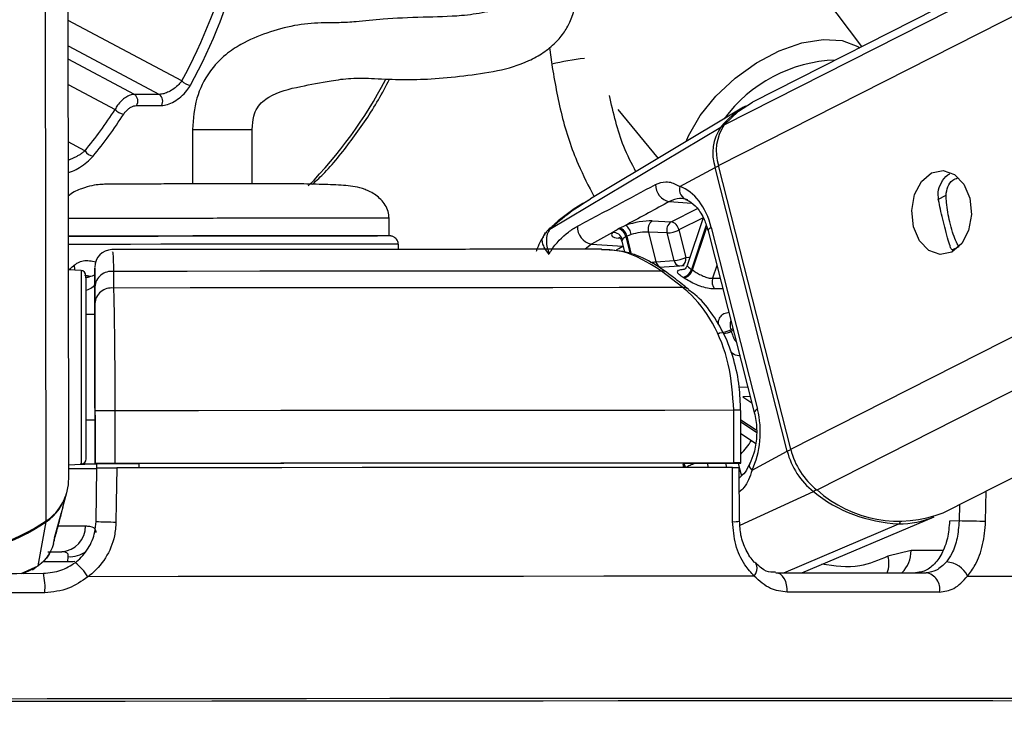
# Model space of a CAD drawing. Header units: millimetres. Extents: x 20 to 19631, y 28 to 16288.
# Tile 55 of 124: x 8907 to 9019, y 6420 to 6499. Entities that reach past the tile are written whole.
import ezdxf

# ---------------------------------------------------------------- set-up
doc = ezdxf.new("R2010")
doc.units = ezdxf.units.MM
doc.header["$LTSCALE"] = 2
doc.layers.add('COMPONENT_GEOMETRY', color=7, linetype='Continuous')
doc.styles.add('SLDTEXTSTYLE0', font='TXT', dxfattribs={"width": 0.75})
doc.dimstyles.new('SLDDIMSTYLE1', dxfattribs={"dimtxt": 100, "dimasz": 6.604, "dimexe": 0, "dimexo": 0.0625, "dimgap": 25, "dimtad": 0, "dimtih": 1, "dimtoh": 1, "dimdec": 1, "dimrnd": 1e-09, "dimzin": 12, "dimdsep": 46, "dimtxsty": 'SLDTEXTSTYLE0', "dimsah": 1, "dimcen": 0.09, "dimadec": 0, "dimazin": 3, "dimtfac": 1, "dimtdec": 1, "dimtofl": 0, "dimtmove": 0, "dimatfit": 3, "dimfxl": 1, "dimfrac": 2, "dimtolj": 1, "dimtzin": 12, "dimarcsym": 0})

# ---------------------------------------------------------------- blocks, each defined once
blk = doc.blocks.new('_D_4')
at = {"layer": 'COMPONENT_GEOMETRY', "color": 7}
for p, q in [((10221.03, 6612.47), (10221.03, 4529.82)), ((10020.96, 4509.51), (9990.49, 4509.51)), ((9990.49, 4509.51), (9990.49, 4350.76)), ((10421.1, 4509.51), (10451.57, 4509.51)), ((10451.57, 4509.51), (10451.57, 4350.76)), ((9990.49, 4350.76), (10020.96, 4350.76)), ((10451.57, 4350.76), (10421.1, 4350.76)), ((10221.03, 2118.49), (10221.03, 4201.14)), ((6365.47, 2118.49), (10227.38, 2118.49))]:
    blk.add_line(p, q, dxfattribs=at)
for points in [[(10221.03, 6612.47), (10220.01, 6605.86), (10222.04, 6605.86)], [(10221.03, 2118.49), (10222.04, 2125.1), (10220.01, 2125.1)]]:
    blk.add_solid(points, dxfattribs=at)
at = {"layer": 'COMPONENT_GEOMETRY', "color": 7, "char_height": 100, "attachment_point": 1, "style": 'SLDTEXTSTYLE0'}
for s, insert in [('7\'4.46"', (10020.96, 4479.66)), ('2247mm', (9948.25, 4330.05))]:
    blk.add_mtext(s, dxfattribs=dict(at, insert=insert))

msp = doc.modelspace()

# ---------------------------------------------------------------- linework, layer by layer
at = {"color": 8, "linetype": 'Continuous', "lineweight": 25}
for p, q in [((8986.33, 6482.22), (9242.64, 6612.47)), ((8986.97, 6486.86), (9234.16, 6612.47)), ((8994.55, 6449.9), (9314.47, 6612.47)), ((8997.54, 6445.26), (9326.59, 6612.47)), ((8909.75, 6441.74), (8909.56, 6587.83)), ((8925.19, 6491.87), (8912.25, 6498.76)), ((8912.25, 6495.87), (8922.64, 6490.34)), ((8967.06, 6495.67), (8967.32, 6493.76)), ((8919.81, 6490.34), (8912.25, 6494.36)), ((8912.26, 6491.47), (8917.6, 6488.63)), ((8914.17, 6483.91), (8912.26, 6484.93)), ((9011.3, 6478.37), (9012.23, 6478.85)), ((8980.73, 6478.13), (8983.25, 6477.95)), ((8980.91, 6475.83), (8983.91, 6477.35)), ((8984.56, 6476.28), (8981.82, 6474.89)), ((8967.15, 6475.01), (8967.11, 6474.99)), ((8984.91, 6475.44), (8983.24, 6470.4)), ((8983.35, 6470.33), (8984.99, 6475.22)), ((8975.12, 6473.94), (8974.92, 6473.96)), ((8975.77, 6474.11), (8976.27, 6472.14)), ((8976.43, 6472.09), (8975.9, 6474.17)), ((8971.84, 6473.29), (8971.12, 6472.69)), ((8975.43, 6473.04), (8975.46, 6473.06)), ((8975.46, 6473.04), (8975.43, 6473.04)), ((9012.95, 6472.61), (9013.72, 6473)), ((8986.14, 6470.84), (8985.65, 6469.38)), ((8914.66, 6469.54), (8914.16, 6469.71)), ((8985.65, 6469.38), (8986.51, 6469.39)), ((8987.97, 6463.64), (8987.73, 6463.52)), ((8987.77, 6463.35), (8988.01, 6463.47)), ((8988.69, 6456.98), (8989.65, 6457.02)), ((8989.93, 6455.91), (8989.08, 6455.87)), ((8989.08, 6455.87), (8990.12, 6455.18)), ((8990.62, 6452.06), (8988.86, 6453.23)), ((8988.86, 6453.03), (8990.63, 6451.85)), ((8985.02, 6448.32), (8985.14, 6447.83)), ((8987.27, 6447.84), (8987.14, 6448.33)), ((8988.56, 6448.33), (8988.69, 6447.84)), ((8988.69, 6447.82), (8988.93, 6446.88)), ((8988.77, 6441.27), (8997.13, 6445.07)), ((9016.74, 6441.66), (9016.81, 6445.16)), ((9013.77, 6443.61), (9013.73, 6441.73)), ((8993.75, 6435.83), (9006.84, 6441.41)), ((9011.87, 6438.37), (9008.25, 6438.36)), ((8912.2, 6437.08), (8909.4, 6437.07)), ((8906.91, 6435.76), (8908.82, 6436.6)), ((8908.15, 6436.24), (8908.82, 6436.6)), ((8999.04, 6421.51), (8998.27, 6421.51)), ((9000.23, 6421.51), (8999.04, 6421.51))]:
    msp.add_line(p, q, dxfattribs=at)
at = {"color": 7, "linetype": 'Continuous', "lineweight": 25}
for p, q in [((9232.26, 6612.47), (8990.18, 6489.45)), ((9011.92, 6442.67), (9346.06, 6612.47)), ((8912.32, 6446.56), (8912.11, 6602.99)), ((9002.63, 6495.78), (8987.96, 6515.37)), ((8922.64, 6490.34), (8919.81, 6490.34)), ((8920.04, 6489.07), (8922.87, 6489.07)), ((8989.18, 6488.88), (8971.74, 6478.42)), ((8974.85, 6488.63), (8979.44, 6483.03)), ((8926.42, 6486.34), (8926.42, 6480.14)), ((8933.22, 6480.19), (8933.22, 6486.35)), ((8967.11, 6474.99), (8986.57, 6486.62)), ((8981.92, 6479.85), (8985.94, 6482.01)), ((8994.15, 6449.68), (8985.94, 6482.01)), ((8994.55, 6449.9), (8986.33, 6482.22)), ((8948.81, 6474.22), (8948.8, 6476.22)), ((8984.57, 6476.27), (8982.76, 6470.84)), ((8975.05, 6475.1), (8975.75, 6475.42)), ((8978.76, 6475.92), (8980.91, 6475.83)), ((8981.82, 6474.89), (8982.61, 6471.76)), ((8985.5, 6475.17), (8990.76, 6454.46)), ((8974.24, 6474.6), (8971.84, 6473.29)), ((8976.39, 6474.36), (8975.9, 6474.17)), ((8978.33, 6474.64), (8979.19, 6471.26)), ((8980.48, 6474.55), (8978.33, 6474.64)), ((8981.28, 6471.42), (8980.48, 6474.55)), ((8985.13, 6474.8), (8990.39, 6454.1)), ((8949.89, 6472.68), (8949.86, 6473.27)), ((8971.84, 6473.29), (8975.43, 6473.04)), ((8975.31, 6473.61), (8975.63, 6472.36)), ((8912.55, 6470.34), (8912.25, 6470.47)), ((8913.72, 6470.28), (8912.28, 6470.35)), ((8915.28, 6470.42), (8915.29, 6468.81)), ((8979.19, 6471.26), (8981.28, 6471.42)), ((8982.4, 6470.81), (8979.55, 6470.6)), ((8914.79, 6469.57), (8914.28, 6469.71)), ((8917.43, 6470.16), (8917.42, 6468.27)), ((8982.26, 6468.32), (8979.81, 6470.21)), ((8915.29, 6468.81), (8915.29, 6465.25)), ((8915.29, 6466.51), (8915.29, 6468.41)), ((8915.29, 6465.25), (8914.29, 6465.25)), ((8915.29, 6465.25), (8915.29, 6465.25)), ((8915.3, 6459.36), (8915.31, 6448.26)), ((8915.31, 6448.27), (8915.31, 6454.27)), ((8917.58, 6454.28), (8917.58, 6448.28)), ((8988.07, 6448.34), (8988.07, 6454.34)), ((8988.86, 6448.33), (8988.86, 6454.33)), ((8914.31, 6453.25), (8915.31, 6453.25)), ((8915.31, 6448.24), (8915.31, 6453.25)), ((8915.31, 6453.25), (8915.31, 6448.23)), ((8988.86, 6451.71), (8990.54, 6450.6)), ((8990.14, 6447.52), (8994.15, 6449.68)), ((8912.31, 6448.14), (8913.74, 6448.22)), ((8915.31, 6448.27), (8915.31, 6448.26)), ((8915.31, 6448.26), (8920.31, 6448.26)), ((8915.31, 6448.24), (8915.31, 6448.23)), ((8915.53, 6448.24), (8915.31, 6448.24)), ((8915.52, 6447.76), (8915.53, 6448.26)), ((8920.31, 6448.28), (8920.31, 6448.26)), ((8920.31, 6448.28), (8920.31, 6447.78)), ((8920.31, 6448.26), (8920.31, 6447.78)), ((8982.28, 6448.32), (8988.28, 6448.33)), ((8982.28, 6448.33), (8982.28, 6447.83)), ((8915.43, 6441.67), (8915.52, 6447.77)), ((8988.71, 6441.7), (8988.69, 6447.83)), ((8911.66, 6443.29), (8912.1, 6444.97)), ((8910.71, 6439.81), (8911.49, 6442.71)), ((8911.66, 6443.29), (8911.47, 6442.61)), ((8908.82, 6436.6), (8909.73, 6441.63)), ((8995.81, 6435.83), (9010.87, 6442.2)), ((9013.73, 6441.73), (9012.63, 6441.72)), ((8910.57, 6439.15), (8910.67, 6439.52)), ((8910.66, 6439.63), (8910.72, 6439.81)), ((8910.74, 6439.88), (8910.75, 6439.92)), ((8909.92, 6438.22), (8911.52, 6438.22)), ((9008.25, 6438.36), (9005.62, 6437.72)), ((8912.2, 6437.08), (8912.27, 6437.67)), ((8907.11, 6435.75), (8908.16, 6436.22)), ((8908.18, 6436.18), (8908.56, 6436.46))]:
    msp.add_line(p, q, dxfattribs=at)
at = {"color": 8, "linetype": 'Continuous', "lineweight": 25, "flags": 128}
for points in [[(8982.65, 6484.96), (8982.92, 6485.62), (8984.23, 6487.92), (8986.02, 6490.15), (8988.2, 6492.2), (8990.65, 6493.95), (8993.23, 6495.32), (8995.81, 6496.22), (8998.25, 6496.61), (9000.42, 6496.47), (9002.19, 6495.8), (9002.41, 6495.66)], [(8926.42, 6486.34), (8926.44, 6486.34), (8926.83, 6486.34), (8927.69, 6486.34), (8928.86, 6486.35), (8930.19, 6486.35), (8931.45, 6486.35), (8932.47, 6486.35), (8933.08, 6486.35), (8933.2, 6486.35)], [(8985.5, 6475.17), (8985.33, 6475.07), (8985.22, 6474.98), (8985.15, 6474.89), (8985.13, 6474.81), (8985.13, 6474.8)], [(8943.98, 6473.28), (8941.04, 6473.28), (8937.7, 6473.28), (8934.07, 6473.27), (8930.28, 6473.27), (8926.48, 6473.26), (8922.8, 6473.26), (8919.37, 6473.25), (8916.32, 6473.24), (8913.76, 6473.24), (8912.25, 6473.23)], [(8949.86, 6473.27), (8949.85, 6473.27), (8949.4, 6473.27), (8948.24, 6473.28), (8946.41, 6473.28), (8943.98, 6473.28)], [(8974.72, 6472.63), (8974.97, 6472.79), (8975.43, 6473.04)], [(8982.61, 6471.76), (8982.94, 6471.8), (8983.08, 6471.81)], [(8913.01, 6470.31), (8913.02, 6470.35), (8912.99, 6470.91)], [(8913.72, 6470.28), (8913.72, 6470.26), (8913.72, 6469.73), (8913.72, 6468.49), (8913.72, 6466.61), (8913.72, 6464.24), (8913.73, 6461.52)], [(8913.73, 6461.52), (8913.73, 6458.65), (8913.73, 6455.82), (8913.74, 6453.22), (8913.74, 6451.04), (8913.74, 6449.41), (8913.74, 6448.45), (8913.74, 6448.22)], [(8990.76, 6454.46), (8990.59, 6454.36), (8990.48, 6454.27), (8990.41, 6454.18), (8990.39, 6454.11), (8990.39, 6454.1)], [(8990.14, 6447.52), (8990, 6447.7), (8989.9, 6447.88), (8989.86, 6448.04), (8989.86, 6448.18), (8989.89, 6448.26)], [(8909.71, 6441.71), (8909.73, 6441.66), (8909.73, 6441.63)], [(8911.13, 6441.16), (8912.23, 6441.16), (8913.33, 6441.17), (8914.22, 6441.17)], [(8913.02, 6437.13), (8912.8, 6437.09), (8912.2, 6437.08)], [(8990.4, 6435.44), (8990.57, 6435.76), (8990.68, 6436.08), (8990.72, 6436.37), (8990.7, 6436.62), (8990.62, 6436.82), (8990.55, 6436.9)]]:
    msp.add_lwpolyline(points, dxfattribs=at)
at = {"color": 7, "linetype": 'Continuous', "lineweight": 25, "flags": 128}
for points in [[(8986.97, 6486.86), (8988.59, 6488.43), (8990.18, 6489.45)], [(9010.59, 6481.4), (9011.9, 6481.67), (9013.18, 6481.22), (9014.25, 6480.11), (9014.93, 6478.5), (9015.12, 6476.65), (9014.8, 6474.83), (9014.02, 6473.33), (9012.88, 6472.36), (9011.57, 6472.09), (9010.29, 6472.54), (9009.22, 6473.65), (9008.54, 6475.26), (9008.34, 6477.11), (9008.66, 6478.93), (9009.45, 6480.43), (9010.59, 6481.4)], [(8925.8, 6480.18), (8925.86, 6480.18), (8926.4, 6480.18)], [(8933.21, 6480.19), (8933.7, 6480.19), (8933.8, 6480.2)], [(8974.93, 6475.04), (8974.96, 6475.06), (8975.05, 6475.1)], [(8912.25, 6474.18), (8913.97, 6474.18), (8916.33, 6474.19), (8919.22, 6474.2), (8922.51, 6474.2), (8926.09, 6474.21), (8929.81, 6474.22), (8933.52, 6474.22), (8937.1, 6474.22), (8940.39, 6474.23), (8943.28, 6474.23)], [(8914.21, 6474.18), (8912.39, 6474.18), (8912.25, 6474.18)], [(8948.81, 6474.22), (8948.51, 6474.22), (8947.5, 6474.22), (8945.8, 6474.23), (8943.5, 6474.23), (8940.66, 6474.23), (8937.41, 6474.22), (8933.87, 6474.22), (8930.17, 6474.22), (8926.46, 6474.21), (8922.87, 6474.2), (8919.55, 6474.2), (8916.63, 6474.19), (8914.21, 6474.18)], [(8943.28, 6474.23), (8945.65, 6474.23), (8947.41, 6474.22), (8947.48, 6474.22)], [(8975.9, 6474.17), (8975.8, 6474.12), (8975.77, 6474.11)], [(8914.3, 6461.4), (8914.29, 6463.97), (8914.29, 6466.21), (8914.29, 6467.98), (8914.29, 6469.16), (8914.28, 6469.66), (8914.28, 6469.68)], [(8979.81, 6470.21), (8972.81, 6470.21), (8965.53, 6470.2), (8957.99, 6470.2), (8950.22, 6470.19), (8942.24, 6470.18), (8934.1, 6470.18), (8925.82, 6470.17), (8917.43, 6470.16)], [(8982.26, 6468.32), (8975.01, 6468.32), (8967.45, 6468.31), (8959.61, 6468.31), (8951.53, 6468.3), (8943.24, 6468.29), (8934.77, 6468.29), (8926.15, 6468.28), (8917.42, 6468.27)], [(8914.29, 6465.25), (8914.29, 6465.57), (8914.29, 6465.85)], [(8915.29, 6465.25), (8915.29, 6465.14), (8915.29, 6464.81), (8915.29, 6464.26), (8915.29, 6463.53), (8915.29, 6462.64), (8915.3, 6461.63), (8915.3, 6460.52), (8915.3, 6459.36)], [(8914.31, 6448.82), (8914.31, 6449.04), (8914.31, 6449.94), (8914.31, 6451.48), (8914.31, 6453.55), (8914.3, 6456.01), (8914.3, 6458.68), (8914.3, 6461.4)], [(8988.07, 6454.34), (8980.21, 6454.33), (8972, 6454.33), (8963.49, 6454.32), (8954.71, 6454.32), (8945.69, 6454.31), (8936.47, 6454.3), (8927.08, 6454.29), (8917.58, 6454.28)], [(8914.31, 6452.65), (8914.31, 6452.79), (8914.31, 6453.25)], [(8915.53, 6448.21), (8915.01, 6448.21), (8913.61, 6448.21)], [(8988.07, 6448.34), (8980.21, 6448.33), (8972.01, 6448.33), (8963.5, 6448.32), (8954.72, 6448.32), (8945.69, 6448.31), (8936.47, 6448.3), (8927.09, 6448.29), (8917.58, 6448.28)], [(8982.28, 6448.33), (8975.29, 6448.32), (8968.02, 6448.32), (8960.52, 6448.31), (8952.8, 6448.31), (8944.9, 6448.3), (8936.83, 6448.29), (8928.62, 6448.29), (8920.31, 6448.28)], [(8988.28, 6448.33), (8988.54, 6448.33), (8988.74, 6448.33), (8988.84, 6448.33), (8988.86, 6448.33), (8988.78, 6448.34), (8988.62, 6448.34), (8988.38, 6448.34), (8988.07, 6448.34)], [(8917.8, 6447.78), (8917.73, 6443.78), (8917.7, 6441.61)], [(8987.9, 6447.84), (8980.08, 6447.83), (8971.92, 6447.83), (8963.45, 6447.82), (8954.72, 6447.82), (8945.75, 6447.81), (8936.58, 6447.8), (8927.25, 6447.79), (8917.8, 6447.78)], [(8987.92, 6441.66), (8987.91, 6445.66), (8987.9, 6447.84)], [(9016.74, 6441.66), (9016.44, 6441.67), (9016.09, 6441.68), (9015.7, 6441.69), (9015.28, 6441.69), (9014.85, 6441.7), (9014.44, 6441.71), (9014.06, 6441.72), (9013.73, 6441.73)], [(8885.23, 6435.73), (8888.25, 6435.74), (8891.27, 6435.74), (8894.3, 6435.75), (8897.33, 6435.75), (8900.36, 6435.76), (8903.39, 6435.76), (8906.41, 6435.76), (8909.43, 6435.77)], [(8994.14, 6433.62), (8994.14, 6434.04), (8994.08, 6434.45), (8993.97, 6434.83), (8993.81, 6435.17), (8993.61, 6435.45), (8993.37, 6435.66), (8993.12, 6435.79), (8992.85, 6435.83)], [(8992.85, 6435.83), (8995.14, 6435.83), (8997.39, 6435.83), (8999.59, 6435.83), (9001.76, 6435.83), (9003.88, 6435.83), (9005.95, 6435.83), (9007.98, 6435.83), (9009.96, 6435.83)], [(8990.4, 6435.44), (8982.03, 6435.43), (8973.25, 6435.43), (8964.11, 6435.42), (8954.65, 6435.42), (8944.91, 6435.41), (8934.94, 6435.4), (8924.79, 6435.39), (8914.51, 6435.38)], [(9014.69, 6435.44), (9020.87, 6435.43), (9026.45, 6435.43), (9031.4, 6435.42), (9035.71, 6435.42), (9039.36, 6435.41), (9042.32, 6435.4), (9044.58, 6435.39), (9046.13, 6435.38)], [(8909.6, 6433.55), (8906.54, 6433.55), (8903.47, 6433.55), (8900.4, 6433.54), (8897.33, 6433.54), (8894.26, 6433.53), (8891.19, 6433.53), (8888.13, 6433.53), (8885.07, 6433.52)], [(9011.48, 6433.62), (9009.47, 6433.62), (9007.42, 6433.62), (9005.31, 6433.62), (9003.17, 6433.62), (9000.97, 6433.62), (8998.74, 6433.62), (8996.46, 6433.62), (8994.14, 6433.62)], [(8998.54, 6421.23), (8991.15, 6421.22), (8983.29, 6421.22), (8975.01, 6421.22), (8966.34, 6421.21), (8957.32, 6421.21), (8948.01, 6421.2), (8938.44, 6421.19), (8928.67, 6421.18), (8918.74, 6421.17), (8908.7, 6421.16), (8898.61, 6421.15)], [(8998.41, 6421.22), (8991.03, 6421.22), (8983.19, 6421.22), (8974.91, 6421.22), (8966.25, 6421.21), (8957.24, 6421.21), (8947.94, 6421.2), (8938.39, 6421.19), (8928.63, 6421.18), (8918.71, 6421.17), (8908.69, 6421.16), (8898.61, 6421.15)], [(8998.27, 6421.51), (8991.7, 6421.51), (8983.9, 6421.51), (8975.67, 6421.51), (8967.07, 6421.5), (8958.13, 6421.5), (8948.89, 6421.49), (8939.39, 6421.48), (8929.7, 6421.47), (8919.85, 6421.46), (8909.88, 6421.45), (8899.86, 6421.44)], [(9039.48, 6421.12), (9040, 6421.13), (9040.27, 6421.15), (9039.83, 6421.16), (9038.67, 6421.17), (9036.81, 6421.18), (9034.26, 6421.19), (9031.02, 6421.2), (9027.12, 6421.21), (9022.57, 6421.21), (9017.4, 6421.22), (9011.63, 6421.22), (9005.29, 6421.22), (8998.41, 6421.22)], [(9039.48, 6421.12), (9040.18, 6421.13), (9040.45, 6421.15), (9040.01, 6421.16), (9038.85, 6421.17), (9036.99, 6421.18), (9034.43, 6421.19), (9031.19, 6421.2), (9027.28, 6421.21), (9022.73, 6421.21), (9017.55, 6421.22), (9011.77, 6421.22), (9005.43, 6421.22), (8998.54, 6421.23)], [(9039.78, 6421.4), (9040.09, 6421.41), (9040.96, 6421.42), (9041.14, 6421.44), (9040.61, 6421.45), (9039.39, 6421.46), (9037.47, 6421.47), (9034.87, 6421.48), (9031.61, 6421.49), (9027.68, 6421.5), (9023.13, 6421.5), (9017.96, 6421.51), (9012.2, 6421.51), (9005.88, 6421.51), (9000.23, 6421.51)]]:
    msp.add_lwpolyline(points, dxfattribs=at)
at = {"color": 8, "linetype": 'Continuous', "lineweight": 25}
for centre, radius, start, end in [((8973.3, 6470.68), 23.85, 95.405, 104.5213), ((9000.21, 6477.82), 16.44, 92.0306, 143.7569), ((8903.38, 6515.41), 50.72, 315.5708, 332.5253), ((8986.78, 6486.24), 0.431, 83.6365, 119.0785), ((8986.8, 6480.29), 1.93, 103.4895, 116.5897), ((8981.74, 6471.59), 0.885, 295.4116, 11.299), ((8980.05, 6471.44), 0.874, 191.5412, 250.64), ((8982.12, 6471.59), 0.864, 191.374, 252.5641), ((8982.37, 6467.43), 0.894, 52.2075, 97.1612), ((8986.25, 6466.64), 3.63, 280.2162, 294.8034), ((8988.33, 6364.74), 89.6, 89.6662, 90.1711), ((8980.78, 6456.8), 11, 317.2869, 327.6274), ((8995.01, 6447.96), 1.93, 103.4831, 116.5894), ((8981.03, 6447.39), 1.49, 17.2115, 32.2872), ((8981.15, 6447.43), 1.49, 15.6884, 36.489), ((8996.69, 6445.93), 0.966, 297.2187, 321.7796), ((8988.1, 6446.29), 4.64, 267.8045, 277.6029), ((9006.65, 6441.81), 0.448, 294.9905, 330.3959), ((8912.42, 6440.8), 3.14, 267.1193, 306.1887), ((9004.96, 6438.24), 3.29, 313.1207, 2.2314), ((9002.76, 6436.92), 2.97, 338.4816, 15.6236)]:
    msp.add_arc(centre, radius, start, end, dxfattribs=at)
at = {"color": 7, "linetype": 'Continuous', "lineweight": 25}
for centre, radius, start, end in [((8926.33, 6492.97), 1.58, 223.6923, 264.9039), ((8919.23, 6489.58), 0.957, 327.8274, 52.4335), ((8922.06, 6489.58), 0.957, 327.8274, 52.4335), ((8918.72, 6489.53), 1.44, 218.8446, 264.1402), ((8994.38, 6480.25), 10.07, 119.7328, 140.7999), ((8990.95, 6483.66), 5.28, 145.9774, 198.2732), ((8991.37, 6483.89), 5.31, 145.9774, 198.2732), ((8915.26, 6484.57), 1.27, 211.3919, 262.915), ((8981.09, 6480.03), 1.94, 178.664, 259.1503), ((8983.07, 6479.49), 1.2, 162.5548, 256.3279), ((8972.2, 6475.19), 1.94, 175.9793, 259.1336), ((8974.57, 6473.87), 1.23, 11.2423, 72.7936), ((8974.69, 6473.93), 1.23, 11.2196, 72.9929), ((8974.82, 6474.14), 1.58, 8.2174, 54.1648), ((8979.5, 6474.96), 1.21, 127.6252, 195.5108), ((8981.64, 6474.87), 1.21, 127.6252, 195.5108), ((8980.29, 6478.09), 3.55, 273.0146, 295.3833), ((8980.65, 6474.67), 1.19, 10.6596, 77.4241), ((8974.34, 6473.53), 1.07, 15.0517, 95.3453), ((8917.28, 6470.65), 2, 91.4848, 180.1281), ((8981.09, 6474.97), 3.55, 273.0146, 295.3833), ((8982.01, 6470.74), 1.27, 281.7018, 344.637), ((8978.94, 6463.82), 7.86, 55.7998, 56.8292), ((8913.68, 6469.68), 0.6, 0.077, 87.077), ((8917.19, 6468.26), 1.91, 82.9359, 175.7744), ((8979.92, 6469.32), 0.898, 53.6744, 97.2331), ((8978.32, 6463.46), 7.22, 55.7998, 56.8292), ((8982.12, 6470.68), 1.28, 281.5455, 343.8245), ((8986.95, 6468.97), 1.36, 162.6032, 215.965), ((8917.19, 6466.37), 1.91, 83.0221, 175.7783), ((8986.21, 6466.65), 3.48, 273.0863, 295.9172), ((8972.31, 6459.51), 14.55, 13.9334, 14.5785), ((8972.39, 6459.53), 15.84, 13.9334, 14.5785), ((8917.55, 6014.56), 439.72, 89.9964, 90.2922), ((9002.37, 6451.73), 8.47, 193.9798, 231.7829), ((9002.81, 6451.95), 8.52, 193.9798, 231.7829), ((8913.71, 6448.82), 0.6, 273.077, 0.077), ((8913.64, 6588.52), 140.3, 270.0599, 270.6846), ((8917.56, 6008.56), 439.72, 89.9964, 90.2922), ((8912.09, 6827), 379.29, 270.029, 270.5187), ((8906.48, 6446.57), 5.84, 304.0939, 359.8843), ((8906.45, 6446.46), 5.84, 304.1959, 345.224), ((9007.54, 6457.95), 16.55, 231.0491, 267.5741), ((9006.83, 6455.62), 13.91, 228.1157, 291.4364), ((8897.3, 6460.03), 22.13, 235.9097, 304.2443), ((8897.32, 6459.85), 22.05, 270.0269, 304.2735), ((8917.76, 6484.28), 42.67, 266.8581, 269.9096), ((9006.91, 6451.69), 10.28, 269.5857, 292.6425), ((8911.36, 6441.07), 2.85, 273.1206, 1.9955), ((8908.68, 6431.64), 6.92, 32.641, 50.6928), ((9012.16, 6434.27), 2.79, 24.7146, 87.7337), ((8902.52, 6434.14), 7.1, 355.2937, 13.2798), ((9009.65, 6433.99), 1.87, 348.4917, 80.4578)]:
    msp.add_arc(centre, radius, start, end, dxfattribs=at)
for centre, major_axis, ratio, start_param, end_param in [((8893.62, 6525.56), (-0.48, 55.2), 0.718681, 4.049716, 4.665426), ((8894.17, 6525.57), (-0.48, 56), 0.718516, 4.04981, 4.66552), ((8887.96, 6525.56), (-0.48, 55.2), 0.718681, 3.851206, 3.973159), ((8888.52, 6525.57), (-0.48, 56), 0.718516, 3.8513, 3.973253), ((8980.86, 6472.67), (-0.17, 7.38), 0.672041, 5.041986, 6.032652), ((8977, 6474.96), (2.74, 0.59), 0.275805, 0.81783, 1.987524), ((8976.88, 6474.9), (2.74, 0.59), 0.275805, 2.80373, 3.854703), ((8977.21, 6474.02), (1.77, 0.34), 0.295802, 0.825008, 1.994702), ((8986.12, 6451.97), (-0.17, 7.38), 0.672041, 4.051321, 5.041986)]:
    msp.add_ellipse(centre, major_axis=major_axis, ratio=ratio, start_param=start_param, end_param=end_param, dxfattribs=at)
at = {"color": 8, "linetype": 'Continuous', "lineweight": 25}
msp.add_ellipse((8977.08, 6473.96), major_axis=(1.77, 0.34), ratio=0.295802, start_param=2.810908, end_param=3.159182, dxfattribs=at)
at = {"color": 7, "linetype": 'Continuous', "lineweight": 25}
for points, knots in [([(8933.22, 6486.35), (8933.24, 6486.87), (8933.29, 6487.78), (8933.92, 6489.18), (8935.65, 6490.55), (8938.46, 6491.21), (8941.68, 6491.82), (8944.53, 6492.25), (8947.39, 6492.14), (8950.43, 6491.99), (8953.66, 6492.08), (8957.19, 6492.43), (8961.07, 6492.93), (8964.16, 6493.83), (8966.37, 6495.04), (8967.75, 6496.16), (8968.79, 6497.42), (8969.85, 6499.35), (8970.43, 6502.39), (8969.68, 6506.68), (8967.48, 6511.7), (8965.2, 6515.16), (8963.92, 6517.12)], [0, 0, 0, 0, 0.022114, 0.038898, 0.072368, 0.146112, 0.207471, 0.244247, 0.286127, 0.338205, 0.395148, 0.456563, 0.515372, 0.570689, 0.597552, 0.623298, 0.646213, 0.667452, 0.719434, 0.785484, 0.878679, 1, 1, 1, 1]), ([(8958.64, 6512.71), (8959.4, 6511.61), (8960.85, 6509.48), (8962.43, 6506.41), (8963.27, 6504.05), (8963.46, 6502.54), (8963.36, 6501.72), (8963.18, 6501.32), (8962.96, 6501.06), (8962.72, 6500.84), (8962.35, 6500.59), (8961.36, 6500.09), (8959.53, 6499.61), (8956.58, 6499.2), (8952.54, 6499.14), (8948.33, 6498.96), (8945.37, 6498.63), (8943.15, 6498.48), (8940.82, 6498.52), (8938, 6498.27), (8934.86, 6497.38), (8932.24, 6496.31), (8930.03, 6494.82), (8928.17, 6492.87), (8926.68, 6489.91), (8926.5, 6487.55), (8926.42, 6486.34)], [0, 0, 0, 0, 0.081486, 0.156453, 0.209812, 0.236252, 0.25203, 0.260861, 0.264637, 0.269364, 0.275859, 0.284673, 0.321191, 0.366568, 0.438207, 0.515031, 0.575326, 0.614341, 0.653061, 0.706238, 0.760366, 0.814827, 0.849626, 0.893233, 0.94525, 1, 1, 1, 1]), ([(8925.19, 6491.87), (8925.08, 6491.74), (8924.84, 6491.42), (8924.33, 6490.99), (8923.74, 6490.63), (8923.14, 6490.39), (8922.81, 6490.36), (8922.64, 6490.34)], [0, 0, 0, 0, 0.1748738, 0.3963663, 0.6042989, 0.8032173, 1, 1, 1, 1]), ([(8940.09, 6480.11), (8940.56, 6480.54), (8942.2, 6482.1), (8944.72, 6485.32), (8947.19, 6488.88), (8948.44, 6491.29), (8948.85, 6492.08)], [0, 0, 0, 0, 0.135102, 0.481518, 0.828583, 1, 1, 1, 1]), ([(8922.87, 6489.07), (8923.1, 6489.1), (8923.55, 6489.14), (8924.35, 6489.51), (8925.12, 6490.06), (8925.77, 6490.71), (8926.06, 6491.18), (8926.19, 6491.39)], [0, 0, 0, 0, 0.199752, 0.399876, 0.607041, 0.826549, 1, 1, 1, 1]), ([(8919.81, 6490.34), (8919.65, 6490.32), (8919.33, 6490.29), (8918.8, 6490.02), (8918.3, 6489.62), (8917.87, 6489.13), (8917.69, 6488.79), (8917.6, 6488.63)], [0, 0, 0, 0, 0.20315, 0.40434, 0.608443, 0.821733, 1, 1, 1, 1]), ([(8918.58, 6488.1), (8918.64, 6488.19), (8918.78, 6488.38), (8919.07, 6488.66), (8919.4, 6488.89), (8919.74, 6489.04), (8919.94, 6489.06), (8920.04, 6489.07)], [0, 0, 0, 0, 0.18302, 0.400043, 0.604373, 0.802384, 1, 1, 1, 1]), ([(9011.38, 6478.29), (9011.35, 6478.69), (9011.29, 6479.5), (9011.82, 6480.55), (9012.32, 6481.18), (9012.67, 6481.29), (9012.67, 6481.29)], [0, 0, 0, 0, 0.329189, 0.657878, 0.996431, 1, 1, 1, 1]), ([(9012.23, 6478.85), (9012.28, 6479.17), (9012.36, 6479.83), (9012.89, 6480.55), (9013.36, 6480.75), (9013.55, 6480.84)], [0, 0, 0, 0, 0.375657, 0.750827, 1, 1, 1, 1]), ([(8948.8, 6476.22), (8948.78, 6476.48), (8948.73, 6477.03), (8948.37, 6477.76), (8947.87, 6478.38), (8947.08, 6479.04), (8946, 6479.57), (8944.52, 6479.93), (8942.98, 6480.01), (8940.27, 6480.12), (8937.45, 6480.15), (8934.55, 6480.15), (8931.53, 6480.14), (8928.48, 6480.14), (8925.53, 6480.13), (8922.75, 6480.13), (8920.24, 6480.12), (8918.05, 6480.11), (8916.6, 6480.1), (8915.42, 6480.07), (8913.76, 6479.62), (8912.79, 6479.2), (8912.33, 6478.81), (8912.27, 6478.76)], [0, 0, 0, 0, 0.016103, 0.032707, 0.050055, 0.068017, 0.10496, 0.144026, 0.227058, 0.302167, 0.37039, 0.433584, 0.495247, 0.556084, 0.616091, 0.675914, 0.737591, 0.801369, 0.867352, 0.929281, 0.96083, 0.995286, 1, 1, 1, 1]), ([(8970.27, 6475.33), (8971.77, 6476.13), (8974.73, 6477.7), (8977.69, 6479.29), (8979.16, 6480.07)], [0, 0, 0, 0, 0.5067429, 1, 1, 1, 1]), ([(8979.16, 6480.07), (8979.55, 6480.22), (8980.07, 6480.43), (8980.97, 6480.34), (8981.51, 6480.06), (8981.92, 6479.85)], [0, 0, 0, 0, 0.417867, 0.554004, 1, 1, 1, 1]), ([(8971.74, 6478.41), (8970.94, 6477.91), (8969.31, 6476.89), (8967.85, 6475.63), (8967.11, 6474.99)], [0, 0, 0, 0, 0.4895677, 1, 1, 1, 1]), ([(8971.57, 6478.31), (8971.5, 6478.27), (8970.08, 6477.51), (8968.57, 6476.42), (8967.29, 6475.21), (8967.12, 6475.05)], [0, 0, 0, 0, 0.046477, 0.870439, 1, 1, 1, 1]), ([(8982.78, 6478.33), (8982.49, 6478.41), (8981.79, 6478.6), (8981.11, 6478.3), (8980.73, 6478.13)], [0, 0, 0, 0, 0.429774, 1, 1, 1, 1]), ([(8982.57, 6478.37), (8982.72, 6478.31), (8983.14, 6478.13), (8983.91, 6477.46), (8984.69, 6476.25), (8985, 6475.24), (8985.13, 6474.8)], [0, 0, 0, 0, 0.151549, 0.446649, 0.762748, 1, 1, 1, 1]), ([(9012.76, 6472.87), (9012.67, 6473.14), (9012.5, 6473.66), (9012.18, 6474.85), (9011.86, 6476.11), (9011.59, 6477.28), (9011.45, 6477.95), (9011.38, 6478.29)], [0, 0, 0, 0, 0.222076, 0.445772, 0.640142, 0.821651, 1, 1, 1, 1]), ([(9013.72, 6473), (9013.58, 6473.21), (9013.33, 6473.6), (9012.98, 6474.62), (9012.67, 6475.75), (9012.43, 6476.93), (9012.27, 6477.97), (9012.25, 6478.57), (9012.23, 6478.85)], [0, 0, 0, 0, 0.204636, 0.376335, 0.548834, 0.703363, 0.864285, 1, 1, 1, 1]), ([(8980.73, 6478.13), (8979.13, 6477.26), (8977.47, 6476.36), (8975.81, 6475.45), (8975.75, 6475.42)], [0, 0, 0, 0, 0.961066, 1, 1, 1, 1]), ([(8967.09, 6475.08), (8967.03, 6475.02), (8966.91, 6474.9), (8966.74, 6474.69), (8966.59, 6474.49), (8966.48, 6474.34), (8966.4, 6474.22), (8966.36, 6474.15), (8966.34, 6474.12), (8966.33, 6474.1), (8966.32, 6474.09), (8966.32, 6474.09), (8966.32, 6474.09), (8966.32, 6474.08), (8966.31, 6474.08), (8966.31, 6474.08), (8966.31, 6474.08), (8966.31, 6474.08)], [0, 0, 0, 0, 0.21112, 0.448468, 0.620126, 0.788973, 0.892849, 0.946747, 0.973542, 0.986799, 0.993378, 0.997097, 0.998909, 0.99956, 0.999803, 0.999906, 1, 1, 1, 1]), ([(8967.11, 6474.99), (8967, 6474.8), (8966.76, 6474.42), (8966.69, 6473.67), (8966.78, 6472.91), (8966.96, 6472.41), (8967.04, 6472.18)], [0, 0, 0, 0, 0.261822, 0.541742, 0.790389, 1, 1, 1, 1]), ([(8967.04, 6472.18), (8967.11, 6472.3), (8967.71, 6473.28), (8968.86, 6474.48), (8969.92, 6475.12), (8970.27, 6475.33)], [0, 0, 0, 0, 0.082284, 0.700826, 1, 1, 1, 1]), ([(8974.24, 6474.6), (8974.29, 6474.64), (8974.48, 6474.79), (8974.74, 6474.93), (8974.93, 6475.04)], [0, 0, 0, 0, 0.27439, 1, 1, 1, 1]), ([(8949.84, 6473.32), (8949.83, 6473.41), (8949.8, 6473.6), (8949.66, 6473.84), (8949.48, 6474.01), (8949.3, 6474.12), (8949.15, 6474.18), (8949.04, 6474.2), (8948.98, 6474.21), (8948.94, 6474.21), (8948.91, 6474.21), (8948.86, 6474.22), (8948.76, 6474.22), (8948.43, 6474.22), (8947.72, 6474.22), (8947.42, 6474.22)], [0, 0, 0, 0, 0.031824, 0.066302, 0.095079, 0.119353, 0.139051, 0.152864, 0.161566, 0.17032, 0.183894, 0.213452, 0.320439, 0.712254, 1, 1, 1, 1]), ([(8966.59, 6474.6), (8966.26, 6474), (8965.87, 6473.32), (8965.59, 6472.55), (8965.55, 6472.45)], [0, 0, 0, 0, 0.8613491, 1, 1, 1, 1]), ([(8975, 6474.06), (8974.99, 6474.06), (8974.98, 6474.06), (8975.08, 6474.01), (8975.25, 6473.85), (8975.28, 6473.67), (8975.29, 6473.61)], [0, 0, 0, 0, 0.095114, 0.394562, 0.775195, 1, 1, 1, 1]), ([(8975.77, 6474.11), (8975.65, 6474.04), (8975.48, 6473.94), (8975.4, 6473.84), (8975.38, 6473.81)], [0, 0, 0, 0, 0.718824, 1, 1, 1, 1]), ([(8973, 6472.69), (8972.17, 6472.69), (8968.91, 6472.69), (8962.96, 6472.69), (8955.05, 6472.68), (8946.84, 6472.68), (8938.4, 6472.67), (8929.75, 6472.66), (8922.68, 6472.65), (8918.5, 6472.65), (8917.28, 6472.65)], [0, 0, 0, 0, 0.050579, 0.198705, 0.346847, 0.494983, 0.643115, 0.791244, 0.93937, 1, 1, 1, 1]), ([(8980.45, 6470.04), (8979.66, 6470.57), (8978.08, 6471.65), (8975.54, 6472.54), (8973.83, 6472.62), (8973.03, 6472.66)], [0, 0, 0, 0, 0.346059, 0.69386, 1, 1, 1, 1]), ([(9012.95, 6472.61), (9012.9, 6472.65), (9012.81, 6472.72), (9012.77, 6472.83), (9012.76, 6472.87)], [0, 0, 0, 0, 0.572681, 1, 1, 1, 1]), ([(8915.29, 6468.41), (8915.29, 6469.2), (8915.28, 6470.85), (8915.28, 6470.57), (8915.28, 6470.42)], [0, 0, 0, 0, 0.484204, 1, 1, 1, 1]), ([(8982.27, 6469.5), (8982.17, 6469.56), (8981.9, 6469.75), (8981.65, 6470), (8981.63, 6470.22), (8981.88, 6470.37), (8982.26, 6470.41), (8982.45, 6470.44)], [0, 0, 0, 0, 0.116734, 0.333017, 0.551924, 0.773865, 1, 1, 1, 1]), ([(8982.75, 6470.85), (8982.7, 6470.75), (8982.62, 6470.55), (8982.44, 6470.41), (8982.35, 6470.37), (8982.36, 6470.38), (8982.36, 6470.38)], [0, 0, 0, 0, 0.334746, 0.649102, 0.895366, 1, 1, 1, 1]), ([(8915.27, 6469.73), (8915.08, 6469.67), (8914.84, 6469.58), (8914.44, 6469.48), (8914.34, 6469.45)], [0, 0, 0, 0, 0.761283, 1, 1, 1, 1]), ([(8982.91, 6468.15), (8982.33, 6468.59), (8981.52, 6469.22), (8980.7, 6469.85), (8980.45, 6470.04)], [0, 0, 0, 0, 0.699998, 1, 1, 1, 1]), ([(8985.85, 6468.17), (8985.72, 6468.17), (8985.35, 6468.18), (8984.65, 6468.33), (8983.8, 6468.64), (8982.99, 6469.04), (8982.58, 6469.3), (8982.38, 6469.43)], [0, 0, 0, 0, 0.119584, 0.349288, 0.573021, 0.788436, 1, 1, 1, 1]), ([(8983.35, 6470.33), (8983.49, 6470.23), (8983.77, 6470.05), (8984.31, 6469.75), (8984.86, 6469.5), (8985.33, 6469.38), (8985.57, 6469.38), (8985.65, 6469.38)], [0, 0, 0, 0, 0.219859, 0.440343, 0.66314, 0.88549, 1, 1, 1, 1]), ([(8917.42, 6468.27), (8917.45, 6467.24), (8917.5, 6465.2), (8917.55, 6460.47), (8917.57, 6456.64), (8917.58, 6454.56), (8917.58, 6454.28)], [0, 0, 0, 0, 0.317078, 0.634488, 0.949899, 1, 1, 1, 1]), ([(8988.07, 6454.34), (8987.94, 6456.12), (8987.69, 6459.69), (8985.78, 6464.44), (8983.74, 6467.1), (8982.46, 6468.15), (8982.26, 6468.32)], [0, 0, 0, 0, 0.31366, 0.627146, 0.941618, 1, 1, 1, 1]), ([(8988.83, 6454.33), (8988.8, 6455.24), (8988.75, 6457.2), (8988.12, 6460.13), (8987.05, 6463.01), (8985.53, 6465.51), (8984.12, 6467.24), (8983.13, 6467.91), (8982.88, 6468.08)], [0, 0, 0, 0, 0.16316, 0.354133, 0.546079, 0.739642, 0.933172, 1, 1, 1, 1]), ([(8915.31, 6454.27), (8915.31, 6454.52), (8915.3, 6456.34), (8915.3, 6459.69), (8915.29, 6463.83), (8915.29, 6465.62), (8915.29, 6466.51)], [0, 0, 0, 0, 0.050069, 0.365309, 0.6827, 1, 1, 1, 1]), ([(8990.39, 6454.1), (8990.46, 6453.79), (8990.66, 6452.89), (8990.71, 6451.28), (8990.44, 6449.55), (8990.05, 6448.65), (8989.89, 6448.26)], [0, 0, 0, 0, 0.153996, 0.459566, 0.765706, 1, 1, 1, 1]), ([(8989.89, 6448.27), (8989.85, 6448.2), (8989.63, 6447.72), (8989.23, 6447.09), (8988.86, 6446.8), (8988.7, 6446.66)], [0, 0, 0, 0, 0.089283, 0.594806, 1, 1, 1, 1]), ([(8915.52, 6447.77), (8915.55, 6447.78), (8915.59, 6447.78), (8915.93, 6447.78), (8916.44, 6447.78), (8917.09, 6447.78), (8917.56, 6447.78), (8917.8, 6447.78)], [0, 0, 0, 0, 0.197556, 0.39511, 0.592696, 0.790302, 1, 1, 1, 1]), ([(8987.9, 6447.84), (8988.07, 6447.84), (8988.4, 6447.84), (8988.66, 6447.84), (8988.67, 6447.83), (8988.67, 6447.83)], [0, 0, 0, 0, 0.365445, 0.730888, 1, 1, 1, 1]), ([(8911.47, 6442.61), (8911.34, 6442.12), (8911.07, 6441.13), (8910.8, 6440.13), (8910.66, 6439.63)], [0, 0, 0, 0, 0.493257, 1, 1, 1, 1]), ([(8913.07, 6437), (8913.11, 6437.03), (8913.68, 6437.48), (8914.62, 6438.55), (8915.31, 6440.2), (8915.4, 6441.27), (8915.43, 6441.67)], [0, 0, 0, 0, 0.0295462, 0.4055488, 0.7790286, 1, 1, 1, 1]), ([(8917.7, 6441.61), (8917.66, 6441.07), (8917.55, 6439.64), (8916.61, 6437.44), (8915.34, 6436.01), (8914.57, 6435.42), (8914.51, 6435.38)], [0, 0, 0, 0, 0.220493, 0.593656, 0.970348, 1, 1, 1, 1]), ([(8990.4, 6435.44), (8990.03, 6435.85), (8989.13, 6436.84), (8988.15, 6438.99), (8988, 6440.77), (8987.92, 6441.66)], [0, 0, 0, 0, 0.260354, 0.63069, 1, 1, 1, 1]), ([(8990.56, 6436.91), (8990.5, 6436.96), (8990.09, 6437.33), (8989.43, 6438.35), (8988.81, 6439.98), (8988.76, 6441.17), (8988.73, 6441.7)], [0, 0, 0, 0, 0.047758, 0.383882, 0.72077, 1, 1, 1, 1]), ([(9012.63, 6441.72), (9012.58, 6441.05), (9012.47, 6439.72), (9011.79, 6437.95), (9010.81, 6436.61), (9009.74, 6435.92), (9009.04, 6435.86), (9008.76, 6435.83)], [0, 0, 0, 0, 0.215288, 0.430555, 0.64649, 0.863795, 1, 1, 1, 1]), ([(9013.73, 6441.73), (9013.67, 6441.06), (9013.56, 6439.73), (9013, 6438.11), (9012.48, 6437.37), (9012.27, 6437.06)], [0, 0, 0, 0, 0.370015, 0.740315, 1, 1, 1, 1]), ([(9014.69, 6435.44), (9014.99, 6435.85), (9015.72, 6436.84), (9016.51, 6438.99), (9016.66, 6440.77), (9016.74, 6441.66)], [0, 0, 0, 0, 0.260354, 0.63069, 1, 1, 1, 1]), ([(8914.22, 6441.17), (8914.37, 6441.16), (8915, 6441.14), (8915.37, 6440.87), (8915.4, 6440.49), (8915.41, 6440.41)], [0, 0, 0, 0, 0.21314, 0.833707, 1, 1, 1, 1]), ([(8909.18, 6436.93), (8909.27, 6436.99), (8909.6, 6437.22), (8909.94, 6437.64), (8910.09, 6438.03), (8910.13, 6438.12)], [0, 0, 0, 0, 0.2037807, 0.8104452, 1, 1, 1, 1]), ([(8912.27, 6437.67), (8912.27, 6437.73), (8912.29, 6437.95), (8912.13, 6438.12), (8911.81, 6438.21), (8911.63, 6438.22), (8911.52, 6438.22)], [0, 0, 0, 0, 0.167609, 0.639669, 0.784651, 1, 1, 1, 1]), ([(8909.43, 6435.77), (8910.12, 6435.83), (8911.43, 6435.94), (8912.54, 6436.66), (8913.07, 6437)], [0, 0, 0, 0, 0.51952, 1, 1, 1, 1]), ([(8992.81, 6435.9), (8992.64, 6435.89), (8992.11, 6435.85), (8991.37, 6436.17), (8990.79, 6436.73), (8990.56, 6436.95)], [0, 0, 0, 0, 0.227966, 0.702694, 1, 1, 1, 1]), ([(9012.27, 6437.06), (9011.9, 6436.69), (9011.2, 6435.99), (9010.37, 6435.88), (9009.96, 6435.83)], [0, 0, 0, 0, 0.519417, 1, 1, 1, 1]), ([(8914.51, 6435.38), (8913.8, 6434.87), (8912.32, 6433.83), (8910.53, 6433.65), (8909.6, 6433.55)], [0, 0, 0, 0, 0.485349, 1, 1, 1, 1]), ([(8994.14, 6433.62), (8993.49, 6433.7), (8992.12, 6433.86), (8990.99, 6434.89), (8990.4, 6435.44)], [0, 0, 0, 0, 0.475859, 1, 1, 1, 1]), ([(9011.48, 6433.62), (9012.04, 6433.7), (9013.22, 6433.86), (9014.19, 6434.89), (9014.69, 6435.44)], [0, 0, 0, 0, 0.475859, 1, 1, 1, 1])]:
    msp.add_open_spline(points, degree=3, knots=knots, dxfattribs=at)
at = {"color": 8, "linetype": 'Continuous', "lineweight": 25}
for points, knots in [([(8967.32, 6493.76), (8967.66, 6491.81), (8968.35, 6487.86), (8970.04, 6482.77), (8971.53, 6479.89), (8972.16, 6478.67)], [0, 0, 0, 0, 0.359584, 0.729579, 1, 1, 1, 1]), ([(8976.92, 6481.52), (8976.43, 6482.46), (8975.06, 6485.09), (8974.35, 6488.22), (8973.89, 6490.23)], [0, 0, 0, 0, 0.3573039, 1, 1, 1, 1]), ([(8914.17, 6483.91), (8914.08, 6483.84), (8913.9, 6483.68), (8913.58, 6483.47), (8913.25, 6483.27), (8912.91, 6483.1), (8912.58, 6482.96), (8912.37, 6482.88), (8912.27, 6482.84)], [0, 0, 0, 0, 0.18263, 0.368792, 0.539405, 0.713269, 0.859096, 1, 1, 1, 1]), ([(8912.27, 6481.43), (8912.43, 6481.48), (8912.85, 6481.61), (8913.6, 6482.02), (8914.44, 6482.6), (8914.88, 6483.07), (8915.1, 6483.31)], [0, 0, 0, 0, 0.148543, 0.401525, 0.691543, 1, 1, 1, 1]), ([(8914.21, 6476.18), (8913.51, 6476.18), (8912.71, 6476.18), (8912.29, 6476.18), (8912.24, 6476.18)], [0, 0, 0, 0, 0.885845, 1, 1, 1, 1]), ([(8948.77, 6476.22), (8948.73, 6476.22), (8948.63, 6476.22), (8947.6, 6476.22), (8945.91, 6476.23), (8943.58, 6476.23), (8940.73, 6476.23), (8937.46, 6476.22), (8933.89, 6476.22), (8930.17, 6476.22), (8926.43, 6476.21), (8922.82, 6476.2), (8919.49, 6476.2), (8916.52, 6476.19), (8914.98, 6476.19), (8914.21, 6476.18)], [0, 0, 0, 0, 0.0699491, 0.1474534, 0.2249576, 0.3024618, 0.3799661, 0.4574703, 0.5349746, 0.6124788, 0.689983, 0.7674873, 0.8449915, 0.9224958, 1, 1, 1, 1]), ([(8966.37, 6474.04), (8966.32, 6474.01), (8966.17, 6473.87), (8966.24, 6473.47), (8966.42, 6472.88), (8966.78, 6472.39), (8966.99, 6472.11)], [0, 0, 0, 0, 0.113029, 0.387961, 0.641448, 1, 1, 1, 1]), ([(8979.81, 6470.21), (8978.33, 6471.15), (8976.14, 6472.54), (8973.77, 6472.61), (8973, 6472.64)], [0, 0, 0, 0, 0.673572, 1, 1, 1, 1]), ([(8917.28, 6472.36), (8917.3, 6472.41), (8917.34, 6472.53), (8917.39, 6471.47), (8917.41, 6470.52), (8917.43, 6470.16)], [0, 0, 0, 0, 0.365369, 0.760283, 1, 1, 1, 1]), ([(8912.38, 6470.34), (8912.41, 6470.38), (8912.58, 6470.58), (8912.8, 6470.76), (8912.99, 6470.91)], [0, 0, 0, 0, 0.162712, 1, 1, 1, 1]), ([(8912.99, 6470.91), (8913.1, 6470.99), (8913.61, 6471.35), (8914.37, 6471.48), (8915.16, 6471.31), (8915.41, 6471.26)], [0, 0, 0, 0, 0.173355, 0.745374, 1, 1, 1, 1]), ([(8978.57, 6471.2), (8978.7, 6471.22), (8978.93, 6471.23), (8979.11, 6471.25), (8979.19, 6471.26)], [0, 0, 0, 0, 0.5687325, 1, 1, 1, 1]), ([(8982.76, 6470.84), (8982.77, 6470.81), (8982.78, 6470.73), (8982.98, 6470.57), (8983.17, 6470.45), (8983.24, 6470.4)], [0, 0, 0, 0, 0.374453, 0.779591, 1, 1, 1, 1]), ([(8915.29, 6468.81), (8915.26, 6468.64), (8915.21, 6468.36), (8914.54, 6468.09), (8914.29, 6467.99)], [0, 0, 0, 0, 0.626587, 1, 1, 1, 1]), ([(8986.81, 6468.19), (8986.7, 6468.19), (8986.38, 6468.18), (8986.06, 6468.18), (8985.85, 6468.17)], [0, 0, 0, 0, 0.337921, 1, 1, 1, 1]), ([(8986.31, 6464.07), (8986.31, 6464.17), (8986.29, 6464.53), (8986.5, 6464.99), (8986.91, 6465.41), (8987.33, 6465.49), (8987.54, 6465.54)], [0, 0, 0, 0, 0.113021, 0.404132, 0.699277, 1, 1, 1, 1]), ([(8987.71, 6464.64), (8987.68, 6464.55), (8987.61, 6464.32), (8987.64, 6463.92), (8987.7, 6463.62), (8987.73, 6463.52)], [0, 0, 0, 0, 0.318942, 0.760032, 1, 1, 1, 1]), ([(8987.77, 6463.35), (8987.83, 6463.16), (8987.94, 6462.78), (8988.15, 6462.35), (8988.31, 6462.18), (8988.35, 6462.14)], [0, 0, 0, 0, 0.435295, 0.871825, 1, 1, 1, 1]), ([(8988.81, 6460.54), (8988.69, 6460.55), (8988.34, 6460.6), (8987.95, 6460.74), (8987.74, 6460.95), (8987.73, 6460.96)], [0, 0, 0, 0, 0.327056, 0.955283, 1, 1, 1, 1]), ([(8983.68, 6448.32), (8983.57, 6448.27), (8983.26, 6448.15), (8982.89, 6447.97), (8982.67, 6447.85), (8982.59, 6447.81)], [0, 0, 0, 0, 0.27666, 0.745134, 1, 1, 1, 1]), ([(8990.14, 6447.52), (8989.89, 6446.77), (8989.54, 6445.74), (8988.88, 6445.19), (8988.7, 6445.04)], [0, 0, 0, 0, 0.722953, 1, 1, 1, 1]), ([(8910.57, 6439.15), (8910.57, 6439.14), (8910.51, 6438.81), (8910.22, 6438.16), (8909.65, 6437.27), (8909.09, 6436.82), (8908.82, 6436.6)], [0, 0, 0, 0, 0.007521, 0.319756, 0.671227, 1, 1, 1, 1]), ([(8910.66, 6439.63), (8910.64, 6439.45), (8910.62, 6439.25), (8910.66, 6439.5), (8910.66, 6439.53)], [0, 0, 0, 0, 0.8917315, 1, 1, 1, 1]), ([(9005.62, 6437.72), (9004.56, 6437.26), (9002.09, 6436.2), (8999.54, 6436.58), (8998.09, 6436.8)], [0, 0, 0, 0, 0.4328111, 1, 1, 1, 1])]:
    msp.add_open_spline(points, degree=3, knots=knots, dxfattribs=at)

# ---------------------------------------------------------------- dimensions: what is measured, and where the dimension line sits
at = {"layer": 'COMPONENT_GEOMETRY', "color": 7}
dim = msp.add_linear_dim(base=(10221.03, 6612.47), p1=(6362.93, 2118.49), p2=(11463.96, 6612.47), angle=90, dimstyle='SLDDIMSTYLE1', dxfattribs=at)
dim.commit()
dim.dimension.update_dxf_attribs({"geometry": '_D_4', "text_midpoint": (10221.03, 4365.48), "dimtype": 160})

doc.saveas('drawing.dxf')
